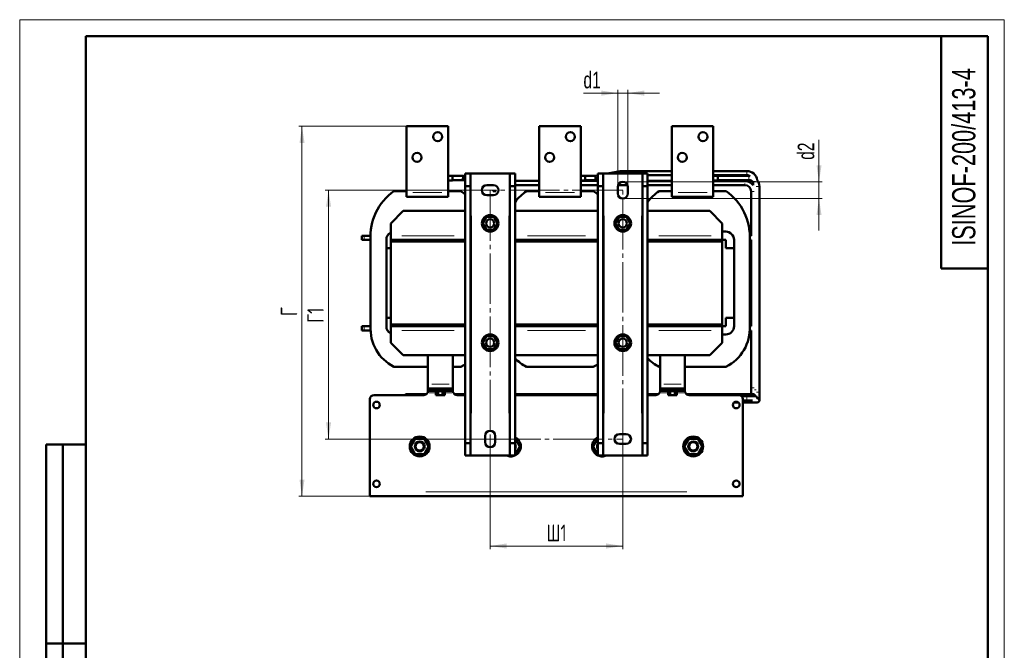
# Model space of a CAD drawing. Header units: millimetres. Extents: x 0 to 1188, y 0 to 1680.
# Tile 2 of 2: x 0 to 1188, y 920 to 1680. Entities that reach past the tile are written whole.
import ezdxf

# ---------------------------------------------------------------- set-up
doc = ezdxf.new("R2010")
doc.units = ezdxf.units.MM
doc.header["$LTSCALE"] = 4
doc.linetypes.add('SLD-Осевая', pattern=[19.05, 15.24, -1.27, 1.27, -1.27])
doc.linetypes.add('SLD-Сплошная', pattern=[0])
doc.styles.add('SLDTEXTSTYLE0', font='TXT', dxfattribs={"width": 0.7})
doc.styles.add('SLDTEXTSTYLE1', font='TXT', dxfattribs={"width": 0.7, "bigfont": 'bigfont'})
doc.dimstyles.new('SLDDIMSTYLE0', dxfattribs={"dimtxt": 20, "dimasz": 20, "dimexe": 0, "dimexo": 0.0625, "dimgap": 5, "dimtad": 2, "dimdec": 1, "dimrnd": 1e-09, "dimzin": 12, "dimdsep": 46, "dimtxsty": 'SLDTEXTSTYLE0', "dimsah": 1, "dimcen": 0.09, "dimadec": 0, "dimazin": 3, "dimtfac": 1, "dimtdec": 3, "dimtofl": 0, "dimtmove": 0, "dimatfit": 3, "dimfxl": 0, "dimfrac": 2, "dimtolj": 1, "dimtzin": 12, "dimarcsym": 0})
doc.dimstyles.new('SLDDIMSTYLE1', dxfattribs={"dimtxt": 20, "dimasz": 20, "dimexe": 0, "dimexo": 0.0625, "dimgap": 5, "dimtad": 2, "dimdec": 1, "dimrnd": 1e-09, "dimzin": 12, "dimdsep": 46, "dimtxsty": 'SLDTEXTSTYLE0', "dimsah": 1, "dimcen": 0.09, "dimadec": 0, "dimazin": 3, "dimtfac": 1, "dimtdec": 3, "dimtmove": 0, "dimatfit": 0, "dimfxl": 0, "dimfrac": 2, "dimtolj": 1, "dimtzin": 12, "dimarcsym": 0})

# ---------------------------------------------------------------- blocks, each defined once
blk = doc.blocks.new('_D_2')
at = {"color": 7, "linetype": 'SLD-Сплошная', "lineweight": 0}
for p, q in [((567.6, 1174.5), (567.6, 1041.5)), ((727.6, 1174.5), (727.6, 1041.5)), ((567.6, 1045.5), (727.6, 1045.5))]:
    blk.add_line(p, q, dxfattribs=at)
at = {"color": 7, "linetype": 'SLD-Сплошная', "lineweight": 18}
for points in [[(567.6, 1045.5), (587.6, 1042.4), (587.6, 1048.6)], [(727.6, 1045.5), (707.6, 1048.6), (707.6, 1042.4)]]:
    blk.add_solid(points, dxfattribs=at)
at = {"color": 7, "linetype": 'SLD-Сплошная', "lineweight": 18, "insert": (635.6, 1071.3), "char_height": 20, "attachment_point": 1, "style": 'SLDTEXTSTYLE1'}
blk.add_mtext('Ш1', dxfattribs=at)
blk = doc.blocks.new('_D_3')
at = {"color": 7, "linetype": 'SLD-Сплошная', "lineweight": 0}
for p, q in [((567.6, 1474.5), (368.6, 1474.5)), ((372.6, 1474.5), (372.6, 1174.5)), ((567.6, 1174.5), (368.6, 1174.5))]:
    blk.add_line(p, q, dxfattribs=at)
at = {"color": 7, "linetype": 'SLD-Сплошная', "lineweight": 18}
for points in [[(372.6, 1474.5), (369.6, 1454.5), (375.7, 1454.5)], [(372.6, 1174.5), (375.7, 1194.5), (369.6, 1194.5)]]:
    blk.add_solid(points, dxfattribs=at)
at = {"color": 7, "linetype": 'SLD-Сплошная', "lineweight": 18, "insert": (346.9, 1314.6), "char_height": 20, "attachment_point": 1, "rotation": 90, "style": 'SLDTEXTSTYLE1'}
blk.add_mtext('Г1', dxfattribs=at)
blk = doc.blocks.new('_D_4')
at = {"color": 7, "linetype": 'SLD-Сплошная', "lineweight": 0}
for p, q in [((964.4, 1484.5), (964.4, 1535.3)), ((727.7, 1484.5), (968.4, 1484.5)), ((964.4, 1484.5), (964.4, 1464.5)), ((727.7, 1464.5), (968.4, 1464.5)), ((964.4, 1464.5), (964.4, 1426))]:
    blk.add_line(p, q, dxfattribs=at)
at = {"color": 7, "linetype": 'SLD-Сплошная', "lineweight": 18}
for points in [[(964.4, 1484.5), (967.5, 1504.5), (961.4, 1504.5)], [(964.4, 1464.5), (961.4, 1444.5), (967.5, 1444.5)]]:
    blk.add_solid(points, dxfattribs=at)
at = {"color": 7, "linetype": 'SLD-Сплошная', "lineweight": 18, "insert": (938.7, 1511.1), "char_height": 20, "attachment_point": 1, "rotation": 90, "style": 'SLDTEXTSTYLE0'}
blk.add_mtext('d2', dxfattribs=at)
blk = doc.blocks.new('_D_5')
at = {"color": 7, "linetype": 'SLD-Сплошная', "lineweight": 0}
for p, q in [((466.9, 1551.5), (336.6, 1551.5)), ((340.6, 1105.5), (340.6, 1551.5)), ((422.6, 1105.5), (336.6, 1105.5))]:
    blk.add_line(p, q, dxfattribs=at)
at = {"color": 7, "linetype": 'SLD-Сплошная', "lineweight": 18}
for points in [[(340.6, 1551.5), (337.6, 1531.5), (343.7, 1531.5)], [(340.6, 1105.5), (343.7, 1125.5), (337.6, 1125.5)]]:
    blk.add_solid(points, dxfattribs=at)
at = {"color": 7, "linetype": 'SLD-Сплошная', "lineweight": 18, "insert": (314.9, 1322.8), "char_height": 20, "attachment_point": 1, "rotation": 90, "style": 'SLDTEXTSTYLE1'}
blk.add_mtext('Г', dxfattribs=at)
blk = doc.blocks.new('_D_6')
at = {"color": 7, "linetype": 'SLD-Сплошная', "lineweight": 0}
for p, q in [((721.6, 1478.5), (721.6, 1595.5)), ((733.6, 1478.5), (733.6, 1595.5)), ((721.6, 1591.5), (680.2, 1591.5)), ((721.6, 1591.5), (733.6, 1591.5)), ((733.6, 1591.5), (772.1, 1591.5))]:
    blk.add_line(p, q, dxfattribs=at)
at = {"color": 7, "linetype": 'SLD-Сплошная', "lineweight": 18}
for points in [[(721.6, 1591.5), (701.6, 1594.6), (701.6, 1588.4)], [(733.6, 1591.5), (753.6, 1588.4), (753.6, 1594.6)]]:
    blk.add_solid(points, dxfattribs=at)
at = {"color": 7, "linetype": 'SLD-Сплошная', "lineweight": 18, "insert": (680.2, 1617.3), "char_height": 20, "attachment_point": 1, "style": 'SLDTEXTSTYLE0'}
blk.add_mtext('d1', dxfattribs=at)

msp = doc.modelspace()

# ---------------------------------------------------------------- linework, layer by layer
at = {"color": 7, "linetype": 'SLD-Сплошная', "lineweight": 18}
for p, q in [((0, 1680), (1188, 1680)), ((0, 1680), (0, 0)), ((1188, 1680), (1188, 0))]:
    msp.add_line(p, q, dxfattribs=at)
at = {"color": 7, "linetype": 'SLD-Сплошная', "lineweight": 50}
for p, q in [((80, 1660), (80, 20)), ((1168, 1660), (80, 1660)), ((80, 1660), (80, 20)), ((1112, 1660), (1112, 1380)), ((1168, 20), (1168, 1660)), ((516.89, 1551.49), (466.89, 1551.49)), ((466.89, 1551.49), (466.89, 1471.49)), ((516.89, 1471.49), (516.89, 1551.49)), ((676.89, 1551.49), (626.89, 1551.49)), ((626.89, 1551.49), (626.89, 1471.49)), ((676.89, 1471.49), (676.89, 1551.49)), ((836.89, 1551.49), (786.89, 1551.49)), ((786.89, 1551.49), (786.89, 1471.49)), ((836.89, 1471.49), (836.89, 1551.49)), ((724.49, 1497.58), (709.07, 1494.5)), ((786.89, 1497.58), (724.49, 1497.58)), ((724.49, 1497.58), (724.79, 1494.5)), ((877.43, 1497.58), (836.89, 1497.58)), ((522.18, 1491.88), (516.89, 1491.85)), ((516.89, 1486.25), (522.21, 1486.28)), ((522.21, 1486.28), (522.18, 1491.88)), ((534.98, 1491.58), (522.18, 1491.58)), ((522.2, 1486.58), (534.49, 1486.58)), ((534.98, 1491.58), (534.49, 1486.58)), ((534.49, 1486.58), (537.64, 1485.95)), ((537.64, 1491.05), (534.98, 1491.58)), ((537.64, 1494.5), (543.89, 1494.5)), ((537.64, 1479.5), (537.64, 1494.5)), ((543.89, 1494.5), (543.89, 1479.5)), ((543.89, 1494.5), (545.14, 1494.5)), ((545.14, 1494.5), (590.14, 1494.5)), ((590.14, 1494.5), (591.39, 1494.5)), ((591.39, 1494.5), (597.64, 1494.5)), ((591.39, 1479.5), (591.39, 1494.5)), ((597.64, 1494.5), (597.64, 1479.5)), ((626.89, 1485.58), (597.64, 1485.58)), ((682.18, 1491.88), (676.89, 1491.85)), ((676.89, 1486.25), (682.21, 1486.28)), ((697.64, 1485.58), (676.89, 1485.58)), ((682.21, 1486.28), (682.18, 1491.88)), ((694.49, 1491.58), (682.18, 1491.58)), ((682.2, 1486.58), (694.98, 1486.58)), ((697.64, 1492.21), (694.49, 1491.58)), ((694.49, 1491.58), (694.98, 1486.58)), ((694.98, 1486.58), (697.64, 1487.11)), ((697.64, 1494.5), (703.89, 1494.5)), ((697.64, 1479.5), (697.64, 1494.5)), ((703.89, 1494.5), (703.89, 1479.5)), ((703.89, 1494.5), (705.14, 1494.5)), ((705.14, 1494.5), (750.14, 1494.5)), ((750.14, 1494.5), (751.39, 1494.5)), ((751.39, 1494.5), (757.64, 1494.5)), ((751.39, 1479.5), (751.39, 1494.5)), ((757.64, 1494.5), (757.64, 1479.5)), ((757.64, 1492.58), (786.89, 1492.58)), ((786.89, 1485.58), (757.64, 1485.58)), ((836.89, 1492.58), (877.43, 1492.58)), ((842.18, 1491.88), (836.89, 1491.85)), ((836.89, 1486.25), (842.21, 1486.28)), ((874.93, 1485.58), (836.89, 1485.58)), ((842.21, 1486.28), (842.18, 1491.88)), ((879.93, 1491.58), (842.18, 1491.58)), ((842.2, 1486.58), (879.93, 1486.58)), ((881.3, 1491.5), (879.93, 1491.58)), ((451.52, 1473.49), (466.89, 1473.49)), ((516.89, 1473.49), (532.21, 1473.49)), ((537.64, 1479.5), (543.89, 1479.5)), ((537.64, 1169.5), (537.64, 1479.5)), ((543.89, 1479.5), (543.89, 1169.5)), ((563.64, 1480.5), (571.64, 1480.5)), ((571.08, 1473.49), (571.08, 1473.59)), ((571.37, 1473.59), (571.08, 1473.59)), ((571.08, 1473.49), (571.37, 1473.49)), ((571.37, 1473.49), (571.37, 1473.59)), ((571.52, 1473.59), (571.37, 1473.59)), ((571.37, 1473.49), (571.52, 1473.49)), ((571.52, 1473.49), (571.52, 1473.59)), ((573.71, 1473.59), (571.52, 1473.59)), ((571.52, 1473.49), (573.71, 1473.49)), ((573.71, 1473.49), (573.71, 1473.59)), ((574, 1473.59), (573.71, 1473.59)), ((573.71, 1473.49), (574, 1473.49)), ((574, 1473.49), (574, 1473.59)), ((574.59, 1473.59), (574.59, 1473.49)), ((591.39, 1479.5), (597.64, 1479.5)), ((591.39, 1169.5), (591.39, 1479.5)), ((597.64, 1480.58), (626.89, 1480.58)), ((597.64, 1479.5), (597.64, 1169.5)), ((611.52, 1473.49), (626.89, 1473.49)), ((676.89, 1480.58), (697.64, 1480.58)), ((676.89, 1473.49), (692.21, 1473.49)), ((697.64, 1479.5), (703.89, 1479.5)), ((697.64, 1169.5), (697.64, 1479.5)), ((703.89, 1479.5), (703.89, 1169.5)), ((721.64, 1470.5), (721.64, 1478.5)), ((722.02, 1480.58), (733.27, 1480.58)), ((733.64, 1478.5), (733.64, 1470.5)), ((751.39, 1479.5), (757.64, 1479.5)), ((751.39, 1169.5), (751.39, 1479.5)), ((757.64, 1480.58), (786.89, 1480.58)), ((757.64, 1479.5), (757.64, 1169.5)), ((771.52, 1473.49), (786.89, 1473.49)), ((836.89, 1480.58), (874.93, 1480.58)), ((836.89, 1473.49), (852.21, 1473.49)), ((884.93, 1484.67), (884.93, 1480.58)), ((892.43, 1231.1), (892.43, 1479.08)), ((466.89, 1471.49), (466.89, 1466.49)), ((466.89, 1466.49), (516.89, 1466.49)), ((516.89, 1466.49), (516.89, 1471.49)), ((571.64, 1468.5), (563.64, 1468.5)), ((626.89, 1471.49), (626.89, 1466.49)), ((626.89, 1466.49), (676.89, 1466.49)), ((676.89, 1466.49), (676.89, 1471.49)), ((786.89, 1471.49), (786.89, 1466.49)), ((786.89, 1466.49), (836.89, 1466.49)), ((836.89, 1466.49), (836.89, 1471.49)), ((882.43, 1473.08), (882.43, 1419.5)), ((462.64, 1449.5), (447.64, 1434.5)), ((537.64, 1449.5), (462.64, 1449.5)), ((697.64, 1449.5), (597.64, 1449.5)), ((832.64, 1449.5), (757.64, 1449.5)), ((847.64, 1434.5), (832.64, 1449.5)), ((558.64, 1434.5), (563.14, 1442.29)), ((563.14, 1442.29), (572.14, 1442.29)), ((572.14, 1442.29), (576.64, 1434.5)), ((718.64, 1434.5), (723.14, 1442.29)), ((723.14, 1442.29), (732.14, 1442.29)), ((732.14, 1442.29), (736.64, 1434.5)), ((447.64, 1434.5), (447.64, 1419.5)), ((563.14, 1426.7), (558.64, 1434.5)), ((572.14, 1426.7), (563.14, 1426.7)), ((576.64, 1434.5), (572.14, 1426.7)), ((723.14, 1426.7), (718.64, 1434.5)), ((732.14, 1426.7), (723.14, 1426.7)), ((736.64, 1434.5), (732.14, 1426.7)), ((847.64, 1434.5), (847.64, 1419.5)), ((412.64, 1414.5), (412.64, 1419.5)), ((412.64, 1419.5), (415.64, 1419.5)), ((412.64, 1414.5), (415.64, 1414.5)), ((415.64, 1419.5), (423.27, 1419.5)), ((415.64, 1414.5), (423.37, 1414.5)), ((423.39, 1310.82), (423.39, 1414.17)), ((442.39, 1310.49), (442.39, 1414.49)), ((442.39, 1404.49), (442.39, 1414.49)), ((447.64, 1419.5), (447.64, 1414.5)), ((537.64, 1414.5), (447.64, 1414.5)), ((527.64, 1414.49), (447.64, 1414.49)), ((447.64, 1412.49), (447.64, 1414.49)), ((461.89, 1414.5), (482.64, 1414.5)), ((461.89, 1414.5), (461.89, 1414.49)), ((482.64, 1414.5), (482.64, 1414.49)), ((492.64, 1414.49), (492.64, 1414.5)), ((492.64, 1414.5), (521.89, 1414.5)), ((521.89, 1414.49), (521.89, 1414.5)), ((527.64, 1412.49), (527.64, 1414.49)), ((531.89, 1414.49), (527.64, 1414.49)), ((531.89, 1412.5), (531.89, 1414.49)), ((697.64, 1414.5), (597.64, 1414.5)), ((602.39, 1412.5), (602.39, 1414.49)), ((607.64, 1414.49), (607.64, 1412.49)), ((687.64, 1414.49), (607.64, 1414.49)), ((621.89, 1414.5), (642.64, 1414.5)), ((621.89, 1414.5), (621.89, 1414.49)), ((642.64, 1414.5), (642.64, 1414.49)), ((652.64, 1414.49), (652.64, 1414.5)), ((652.64, 1414.5), (681.89, 1414.5)), ((681.89, 1414.49), (681.89, 1414.5)), ((687.64, 1412.49), (687.64, 1414.49)), ((691.89, 1414.49), (687.64, 1414.49)), ((691.89, 1412.5), (691.89, 1414.49)), ((847.64, 1414.5), (757.64, 1414.5)), ((762.39, 1412.5), (762.39, 1414.49)), ((847.64, 1414.49), (767.64, 1414.49)), ((767.64, 1412.49), (767.64, 1414.49)), ((781.89, 1414.5), (802.64, 1414.5)), ((781.89, 1414.5), (781.89, 1414.49)), ((802.64, 1414.5), (802.64, 1414.49)), ((812.64, 1414.49), (812.64, 1414.5)), ((812.64, 1414.5), (841.89, 1414.5)), ((841.89, 1414.49), (841.89, 1414.5)), ((851.89, 1424.49), (847.64, 1424.49)), ((847.64, 1419.5), (847.64, 1414.5)), ((847.64, 1412.49), (847.64, 1414.49)), ((851.89, 1414.49), (847.64, 1414.49)), ((851.89, 1404.49), (851.89, 1414.49)), ((861.89, 1310.49), (861.89, 1414.49)), ((861.89, 1414.49), (861.89, 1404.49)), ((880.89, 1414.5), (882.56, 1414.5)), ((880.89, 1414.47), (880.89, 1310.52)), ((880.95, 1419.5), (882.56, 1419.5)), ((882.43, 1414.5), (882.43, 1310.5)), ((447.64, 1404.49), (442.39, 1404.49)), ((447.64, 1412.5), (537.64, 1412.5)), ((447.64, 1312.5), (447.64, 1412.5)), ((447.64, 1412.49), (527.64, 1412.49)), ((597.64, 1412.5), (697.64, 1412.5)), ((607.64, 1412.49), (687.64, 1412.49)), ((757.64, 1412.5), (847.64, 1412.5)), ((767.64, 1412.49), (847.64, 1412.49)), ((847.64, 1412.5), (847.64, 1312.5)), ((861.89, 1404.49), (851.89, 1404.49)), ((1112, 1380), (1168, 1380)), ((442.39, 1320.49), (447.64, 1320.49)), ((442.39, 1310.49), (442.39, 1320.49)), ((851.89, 1310.49), (851.89, 1320.49)), ((851.89, 1320.49), (861.89, 1320.49)), ((861.89, 1320.49), (861.89, 1310.49)), ((412.64, 1305.5), (412.64, 1310.5)), ((415.64, 1310.5), (412.64, 1310.5)), ((423.37, 1310.5), (415.64, 1310.5)), ((447.64, 1312.5), (537.64, 1312.5)), ((527.64, 1312.5), (447.64, 1312.5)), ((447.64, 1312.5), (447.64, 1310.5)), ((447.64, 1310.5), (537.64, 1310.5)), ((447.64, 1310.5), (447.64, 1305.5)), ((447.64, 1310.5), (527.64, 1310.5)), ((482.64, 1310.5), (451.89, 1310.5)), ((451.89, 1310.5), (451.89, 1310.5)), ((482.64, 1310.5), (482.64, 1310.5)), ((492.64, 1310.5), (492.64, 1310.5)), ((531.89, 1310.5), (492.64, 1310.5)), ((527.64, 1310.5), (527.64, 1312.5)), ((531.89, 1310.5), (531.89, 1312.5)), ((597.64, 1312.5), (697.64, 1312.5)), ((597.64, 1310.5), (697.64, 1310.5)), ((602.39, 1310.5), (602.39, 1312.5)), ((607.64, 1312.5), (607.64, 1310.5)), ((687.64, 1312.5), (607.64, 1312.5)), ((607.64, 1310.5), (687.64, 1310.5)), ((642.64, 1310.5), (611.89, 1310.5)), ((611.89, 1310.5), (611.89, 1310.5)), ((642.64, 1310.5), (642.64, 1310.5)), ((652.64, 1310.5), (652.64, 1310.5)), ((691.89, 1310.5), (652.64, 1310.5)), ((687.64, 1312.5), (687.64, 1310.5)), ((691.89, 1310.5), (691.89, 1312.5)), ((757.64, 1312.5), (847.64, 1312.5)), ((757.64, 1310.5), (847.64, 1310.5)), ((762.39, 1310.5), (762.39, 1312.5)), ((847.64, 1312.5), (767.64, 1312.5)), ((767.64, 1312.5), (767.64, 1310.5)), ((767.64, 1310.5), (847.64, 1310.5)), ((802.64, 1310.5), (771.89, 1310.5)), ((771.89, 1310.5), (771.89, 1310.5)), ((802.64, 1310.5), (802.64, 1310.5)), ((812.64, 1310.5), (812.64, 1310.5)), ((851.89, 1310.5), (812.64, 1310.5)), ((847.64, 1310.5), (847.64, 1312.5)), ((847.64, 1310.5), (847.64, 1305.5)), ((847.64, 1310.49), (851.89, 1310.49)), ((882.56, 1310.5), (880.89, 1310.5)), ((415.64, 1305.5), (412.64, 1305.5)), ((423.33, 1305.5), (415.64, 1305.5)), ((447.64, 1305.5), (447.64, 1290.5)), ((558.64, 1290.5), (563.14, 1298.29)), ((563.14, 1298.29), (572.14, 1298.29)), ((572.14, 1298.29), (576.64, 1290.5)), ((718.64, 1290.5), (723.14, 1298.29)), ((723.14, 1298.29), (732.14, 1298.29)), ((732.14, 1298.29), (736.64, 1290.5)), ((847.64, 1305.5), (847.64, 1290.5)), ((847.64, 1300.49), (851.89, 1300.49)), ((882.56, 1305.5), (880.88, 1305.5)), ((882.43, 1305.5), (882.43, 1236.1)), ((462.64, 1275.5), (447.64, 1290.5)), ((563.14, 1282.7), (558.64, 1290.5)), ((576.64, 1290.5), (572.14, 1282.7)), ((723.14, 1282.7), (718.64, 1290.5)), ((736.64, 1290.5), (732.14, 1282.7)), ((832.64, 1275.5), (847.64, 1290.5)), ((462.64, 1275.5), (537.64, 1275.5)), ((492.64, 1275.5), (492.64, 1240.5)), ((522.64, 1240.5), (522.64, 1275.5)), ((572.14, 1282.7), (563.14, 1282.7)), ((597.64, 1275.5), (697.64, 1275.5)), ((732.14, 1282.7), (723.14, 1282.7)), ((757.64, 1275.5), (832.64, 1275.5)), ((772.64, 1240.5), (772.64, 1275.5)), ((802.64, 1240.5), (802.64, 1275.5)), ((492.64, 1261.49), (451.6, 1261.49)), ((532.13, 1261.49), (522.64, 1261.49)), ((692.13, 1261.49), (611.6, 1261.49)), ((772.64, 1261.49), (771.6, 1261.49)), ((852.13, 1261.49), (802.64, 1261.49)), ((492.64, 1235.5), (492.64, 1240.5)), ((522.64, 1235.5), (522.64, 1240.5)), ((772.64, 1235.5), (772.64, 1240.5)), ((802.64, 1235.5), (802.64, 1240.5)), ((882.43, 1236.1), (882.43, 1228.6)), ((487.64, 1227.5), (427.64, 1227.5)), ((471.99, 1228.6), (466.99, 1228.6)), ((490.77, 1228.6), (471.99, 1228.6)), ((492.64, 1235.5), (492.64, 1232.5)), ((492.64, 1235.5), (522.64, 1235.5)), ((495.64, 1232.5), (492.64, 1232.5)), ((519.64, 1232.5), (495.64, 1232.5)), ((501.64, 1232.5), (501.64, 1232.04)), ((501.64, 1232.04), (513.64, 1232.04)), ((502.24, 1232.04), (502.24, 1227.24)), ((502.24, 1227.24), (504.94, 1227.24)), ((504.94, 1232.04), (504.94, 1227.24)), ((504.94, 1227.24), (510.34, 1227.24)), ((510.34, 1232.04), (510.34, 1227.24)), ((510.34, 1227.24), (513.04, 1227.24)), ((513.04, 1227.24), (513.04, 1232.04)), ((513.64, 1232.04), (513.64, 1232.5)), ((522.64, 1232.5), (519.64, 1232.5)), ((522.64, 1232.5), (522.64, 1235.5)), ((537.64, 1228.6), (524.51, 1228.6)), ((537.64, 1227.5), (527.64, 1227.5)), ((686.99, 1228.6), (597.64, 1228.6)), ((697.64, 1227.5), (597.64, 1227.5)), ((691.99, 1228.6), (686.99, 1228.6)), ((697.64, 1228.6), (691.99, 1228.6)), ((770.77, 1228.6), (757.64, 1228.6)), ((767.64, 1227.5), (757.64, 1227.5)), ((772.64, 1235.5), (772.64, 1232.5)), ((772.64, 1235.5), (802.64, 1235.5)), ((775.64, 1232.5), (772.64, 1232.5)), ((799.64, 1232.5), (775.64, 1232.5)), ((781.64, 1232.5), (781.64, 1232.04)), ((781.64, 1232.04), (793.64, 1232.04)), ((782.24, 1232.04), (782.24, 1227.24)), ((782.24, 1227.24), (784.94, 1227.24)), ((784.94, 1232.04), (784.94, 1227.24)), ((784.94, 1227.24), (790.34, 1227.24)), ((790.34, 1232.04), (790.34, 1227.24)), ((790.34, 1227.24), (793.04, 1227.24)), ((793.04, 1227.24), (793.04, 1232.04)), ((793.64, 1232.04), (793.64, 1232.5)), ((802.64, 1232.5), (799.64, 1232.5)), ((802.64, 1232.5), (802.64, 1235.5)), ((846.99, 1228.6), (804.51, 1228.6)), ((867.64, 1227.5), (807.64, 1227.5)), ((874.93, 1228.6), (846.99, 1228.6)), ((877.43, 1226.1), (871.11, 1226.1)), ((884.93, 1228.6), (874.93, 1228.6)), ((887.43, 1226.1), (877.43, 1226.1)), ((892.43, 1221.1), (892.43, 1231.1)), ((422.64, 1222.5), (422.64, 1111)), ((862.12, 1218.6), (867.17, 1218.6)), ((872.64, 1111), (872.64, 1222.5)), ((872.64, 1221.1), (877.43, 1221.1)), ((872.64, 1218.6), (879.93, 1218.6)), ((877.43, 1221.1), (884.1, 1221.1)), ((879.93, 1218.6), (889.93, 1218.6)), ((561.64, 1170.5), (561.64, 1178.5)), ((573.64, 1178.5), (573.64, 1170.5)), ((723.64, 1180.5), (731.64, 1180.5)), ((32, 688), (32, 1168)), ((80, 1168), (32, 1168)), ((32, 688), (32, 1168)), ((52, 688), (52, 1168)), ((52, 688), (52, 1168)), ((471.84, 1165.5), (477.24, 1174.85)), ((477.24, 1156.15), (471.84, 1165.5)), ((477.24, 1174.85), (488.04, 1174.85)), ((488.04, 1174.85), (493.44, 1165.5)), ((493.44, 1165.5), (488.04, 1156.15)), ((543.89, 1169.5), (537.64, 1169.5)), ((537.64, 1154.5), (537.64, 1169.5)), ((543.89, 1154.5), (543.89, 1169.5)), ((597.64, 1169.5), (591.39, 1169.5)), ((591.39, 1154.5), (591.39, 1169.5)), ((597.64, 1174.85), (598.04, 1174.85)), ((597.64, 1154.5), (597.64, 1169.5)), ((598.04, 1174.85), (603.44, 1165.5)), ((603.44, 1165.5), (598.04, 1156.15)), ((691.84, 1165.5), (697.24, 1174.85)), ((697.24, 1156.15), (691.84, 1165.5)), ((697.24, 1174.85), (697.64, 1174.85)), ((703.89, 1169.5), (697.64, 1169.5)), ((697.64, 1154.5), (697.64, 1169.5)), ((703.89, 1154.5), (703.89, 1169.5)), ((731.64, 1168.5), (723.64, 1168.5)), ((757.64, 1169.5), (751.39, 1169.5)), ((751.39, 1154.5), (751.39, 1169.5)), ((757.64, 1154.5), (757.64, 1169.5)), ((801.84, 1165.5), (807.24, 1174.85)), ((807.24, 1156.15), (801.84, 1165.5)), ((807.24, 1174.85), (818.04, 1174.85)), ((818.04, 1174.85), (823.44, 1165.5)), ((823.44, 1165.5), (818.04, 1156.15)), ((488.04, 1156.15), (477.24, 1156.15)), ((543.89, 1154.5), (537.64, 1154.5)), ((545.14, 1154.5), (543.89, 1154.5)), ((590.14, 1154.5), (545.14, 1154.5)), ((591.39, 1154.5), (590.14, 1154.5)), ((597.64, 1154.5), (591.39, 1154.5)), ((598.04, 1156.15), (597.64, 1156.15)), ((697.64, 1156.15), (697.24, 1156.15)), ((703.89, 1154.5), (697.64, 1154.5)), ((705.14, 1154.5), (703.89, 1154.5)), ((750.14, 1154.5), (705.14, 1154.5)), ((751.39, 1154.5), (750.14, 1154.5)), ((757.64, 1154.5), (751.39, 1154.5)), ((818.04, 1156.15), (807.24, 1156.15)), ((422.64, 1111), (422.64, 1105.5)), ((422.64, 1105.5), (872.64, 1105.5)), ((872.64, 1111), (872.64, 1105.5)), ((32, 928), (80, 928)), ((80, 928), (32, 928))]:
    msp.add_line(p, q, dxfattribs=at)
at = {"color": 8, "linetype": 'SLD-Сплошная', "lineweight": 18}
for p, q in [((877.43, 1497.58), (877.43, 1492.58)), ((879.93, 1491.58), (879.93, 1486.58)), ((887.67, 1485.08), (885.87, 1485.08)), ((889.93, 1479.08), (888.68, 1479.08)), ((892.43, 1479.08), (889.93, 1479.08)), ((474.39, 1471.49), (509.39, 1471.49)), ((634.39, 1471.49), (669.39, 1471.49)), ((794.39, 1471.49), (829.39, 1471.49)), ((884.93, 1473.08), (882.43, 1473.08)), ((886.18, 1473.08), (884.93, 1473.08)), ((545.14, 1443.5), (545.14, 1205.5)), ((590.14, 1205.5), (590.14, 1443.5)), ((705.14, 1443.5), (705.14, 1205.5)), ((750.14, 1205.5), (750.14, 1443.5)), ((415.64, 1418.75), (415.64, 1415.25)), ((524.14, 1419.5), (461.14, 1419.5)), ((682.64, 1419.5), (612.64, 1419.5)), ((834.14, 1419.5), (771.14, 1419.5)), ((415.64, 1306.25), (415.64, 1309.75)), ((461.14, 1305.5), (524.14, 1305.5)), ((612.64, 1305.5), (682.64, 1305.5)), ((771.14, 1305.5), (834.14, 1305.5)), ((497.14, 1240.5), (518.14, 1240.5)), ((777.14, 1240.5), (798.14, 1240.5)), ((882.43, 1236.1), (884.93, 1236.1)), ((884.93, 1236.1), (886.18, 1236.1)), ((500.7, 1230), (493.51, 1230)), ((495.64, 1232.95), (495.64, 1235.05)), ((521.77, 1230), (514.58, 1230)), ((519.64, 1232.95), (519.64, 1235.05)), ((780.7, 1230), (773.51, 1230)), ((775.64, 1232.95), (775.64, 1235.05)), ((801.77, 1230), (794.58, 1230)), ((799.64, 1232.95), (799.64, 1235.05)), ((834.93, 1228.6), (834.93, 1227.5)), ((874.93, 1228.6), (874.93, 1226.1)), ((877.43, 1226.1), (877.43, 1221.1)), ((886.52, 1233.6), (888.68, 1233.6)), ((889.02, 1231.1), (892.43, 1231.1)), ((879.93, 1221.1), (879.93, 1218.6)), ((490.14, 1111), (805.14, 1111))]:
    msp.add_line(p, q, dxfattribs=at)
at = {"color": 7, "linetype": 'SLD-Осевая', "lineweight": 18}
for p, q in [((727.64, 1474.5), (567.64, 1474.5)), ((567.64, 1474.5), (567.64, 1174.5)), ((727.64, 1174.5), (727.64, 1474.5)), ((567.64, 1174.5), (727.64, 1174.5))]:
    msp.add_line(p, q, dxfattribs=at)
at = {"color": 7, "linetype": 'SLD-Сплошная', "lineweight": 50, "flags": 128}
for points in [[(532.21, 1473.49), (536.38, 1470.28), (537.64, 1469.21)], [(692.21, 1473.49), (696.38, 1470.28), (697.64, 1469.21)], [(537.64, 1264.69), (535.89, 1263.57), (532.13, 1261.49)], [(697.64, 1264.69), (695.89, 1263.57), (692.13, 1261.49)], [(626.99, 1227.5), (626.99, 1227.87), (626.99, 1228.41), (626.99, 1228.6)], [(846.99, 1227.5), (846.99, 1227.87), (846.99, 1228.41), (846.99, 1228.6)]]:
    msp.add_lwpolyline(points, dxfattribs=at)
at = {"color": 8, "linetype": 'SLD-Сплошная', "lineweight": 18, "flags": 128}
for points in [[(471.99, 1228.6), (471.99, 1228.41), (471.99, 1227.87), (471.99, 1227.5)], [(691.99, 1228.6), (691.99, 1228.41), (691.99, 1227.87), (691.99, 1227.5)]]:
    msp.add_lwpolyline(points, dxfattribs=at)
at = {"color": 7, "linetype": 'SLD-Сплошная', "lineweight": 50}
for centre, radius in [((504.39, 1538.99), 5.5), ((664.39, 1538.99), 5.5), ((824.39, 1538.99), 5.5), ((479.39, 1513.99), 5.5), ((639.39, 1513.99), 5.5), ((799.39, 1513.99), 5.5), ((567.64, 1434.5), 10), ((567.64, 1434.5), 5), ((727.64, 1434.5), 10), ((727.64, 1434.5), 5), ((567.64, 1290.5), 10), ((567.64, 1290.5), 5), ((727.64, 1290.5), 10), ((727.64, 1290.5), 5), ((430.64, 1215.5), 4), ((864.64, 1215.5), 4), ((482.64, 1165.5), 12), ((812.64, 1165.5), 12), ((482.64, 1165.5), 6), ((482.64, 1165.5), 5), ((812.64, 1165.5), 6), ((812.64, 1165.5), 5), ((430.64, 1120.5), 4), ((864.64, 1120.5), 4)]:
    msp.add_circle(centre, radius, dxfattribs=at)
for centre, radius, start, end in [((877.43, 1485.08), 12.5, 7.5498, 90), ((874.93, 1473.08), 12.5, 36.8699, 89.99064), ((877.43, 1485.08), 7.5, 58.94081, 90), ((879.93, 1479.08), 7.5, 48.18969, 90), ((879.93, 1479.08), 12.5, 0, 37.68993), ((491.03, 1418.43), 67.77, 125.66375, 183.60429), ((563.64, 1474.5), 6, 90, 270), ((571.64, 1474.5), 6, 270, 90), ((651.03, 1418.43), 67.77, 125.66375, 141.97465), ((727.64, 1478.5), 6, 0, 180), ((811.03, 1418.43), 67.77, 125.66375, 141.97465), ((812.65, 1417.79), 68.32, 357.21434, 54.61551), ((874.93, 1473.08), 7.5, 0, 90), ((727.64, 1470.5), 6, 180, 0), ((451.97, 1414.91), 9.58, 116.81574, 182.49016), ((851.89, 1414.49), 10, 0, 90), ((474.98, 1307.59), 51.69, 176.42717, 243.1043), ((451.97, 1310.08), 9.58, 177.50984, 243.18426), ((851.89, 1310.49), 10, 270, 0), ((828.78, 1308.14), 52.17, 296.59109, 2.60727), ((634.98, 1307.59), 51.69, 223.75047, 243.1043), ((794.98, 1307.59), 51.69, 223.75047, 243.1043), ((427.64, 1222.5), 5, 90, 180), ((487.64, 1232.5), 5, 270, 330), ((527.64, 1232.5), 5, 210, 270), ((767.64, 1232.5), 5, 270, 330), ((807.64, 1232.5), 5, 210, 270), ((703.64, 1227.59), 143.35, 359.96483, 0.40453), ((867.64, 1222.5), 5, 0, 90), ((884.93, 1226.1), 2.5, 0, 90), ((887.43, 1223.6), 2.5, 356.21764, 90), ((889.93, 1221.1), 2.5, 270, 90), ((567.64, 1178.5), 6, 0, 180), ((592.64, 1165.5), 12, 294.62405, 65.37595), ((702.64, 1165.5), 12, 114.62459, 245.37541), ((723.64, 1174.5), 6, 90, 270), ((731.64, 1174.5), 6, 270, 90), ((567.64, 1170.5), 6, 180, 0), ((592.64, 1165.5), 6, 326.44179, 33.55821), ((702.64, 1165.5), 6, 146.44359, 180), ((702.64, 1165.5), 6, 180, 213.55641), ((592.64, 1165.5), 12, 246.48207, 270), ((592.64, 1165.5), 12, 270, 293.51793), ((702.64, 1165.5), 12, 246.48207, 270), ((702.64, 1165.5), 12, 270, 293.51793)]:
    msp.add_arc(centre, radius, start, end, dxfattribs=at)
at = {"color": 8, "linetype": 'SLD-Сплошная', "lineweight": 18}
for points in [[(874.93, 1485.5), (874.93, 1485.48), (874.93, 1485.41), (874.93, 1485.06), (874.93, 1484.85)], [(874.93, 1482.71), (874.93, 1482.51), (874.93, 1481.98), (874.93, 1481.57), (874.93, 1481.31)]]:
    msp.add_open_spline(points, degree=3, knots=[0, 0, 0, 0, 0.38102061, 1, 1, 1, 1], dxfattribs=at)
at = {"color": 7, "linetype": 'SLD-Сплошная', "lineweight": 50}
for points, knots in [([(574.59, 1473.59), (574.45, 1473.59), (574.19, 1473.59), (574.06, 1473.59), (574, 1473.59)], [0, 0, 0, 0, 0.5027795, 1, 1, 1, 1]), ([(574, 1473.49), (574.06, 1473.49), (574.19, 1473.49), (574.45, 1473.49), (574.59, 1473.49)], [0, 0, 0, 0, 0.4972205, 1, 1, 1, 1]), ([(464.98, 1227.5), (465.05, 1227.63), (465.3, 1228.03), (466.02, 1228.48), (466.67, 1228.56), (466.99, 1228.6)], [0, 0, 0, 0, 0.1848704, 0.5924352, 1, 1, 1, 1]), ([(466.99, 1228.6), (467.32, 1228.56), (467.96, 1228.48), (468.69, 1228.03), (468.93, 1227.63), (469.01, 1227.5)], [0, 0, 0, 0, 0.4075648, 0.8151296, 1, 1, 1, 1]), ([(491.97, 1230), (492.06, 1230.15), (492.13, 1230.29), (492.27, 1230.6), (492.33, 1230.75), (492.43, 1231.05), (492.47, 1231.19), (492.54, 1231.47), (492.56, 1231.61), (492.6, 1231.85), (492.61, 1231.96), (492.63, 1232.15), (492.64, 1232.23), (492.64, 1232.36), (492.64, 1232.41), (492.64, 1232.48), (492.64, 1232.5), (492.64, 1232.5)], [0, 0, 0, 0, 0.125, 0.125, 0.25, 0.25, 0.375, 0.375, 0.5, 0.5, 0.625, 0.625, 0.75, 0.75, 0.875, 0.875, 1, 1, 1, 1]), ([(522.64, 1232.5), (522.64, 1232.5), (522.64, 1232.48), (522.64, 1232.41), (522.64, 1232.36), (522.65, 1232.23), (522.65, 1232.15), (522.67, 1231.96), (522.68, 1231.85), (522.74, 1231.49), (522.8, 1231.2), (522.96, 1230.75), (523.02, 1230.6), (523.15, 1230.29), (523.23, 1230.15), (523.31, 1230)], [0, 0, 0, 0, 0.125, 0.125, 0.25, 0.25, 0.375, 0.375, 0.5, 0.5, 0.75, 0.75, 0.875, 0.875, 1, 1, 1, 1]), ([(684.98, 1227.5), (685.05, 1227.63), (685.3, 1228.03), (686.02, 1228.48), (686.67, 1228.56), (686.99, 1228.6)], [0, 0, 0, 0, 0.1848704, 0.5924352, 1, 1, 1, 1]), ([(686.99, 1228.6), (687.32, 1228.56), (687.96, 1228.48), (688.69, 1228.03), (688.93, 1227.63), (689.01, 1227.5)], [0, 0, 0, 0, 0.4075648, 0.8151296, 1, 1, 1, 1]), ([(772.64, 1232.5), (772.64, 1232.5), (772.64, 1232.48), (772.64, 1232.41), (772.64, 1232.36), (772.64, 1232.23), (772.63, 1232.15), (772.61, 1231.96), (772.6, 1231.85), (772.55, 1231.49), (772.48, 1231.2), (772.33, 1230.75), (772.27, 1230.6), (772.13, 1230.29), (772.06, 1230.15), (771.97, 1230)], [0, 0, 0, 0, 0.125, 0.125, 0.25, 0.25, 0.375, 0.375, 0.5, 0.5, 0.75, 0.75, 0.875, 0.875, 1, 1, 1, 1]), ([(802.64, 1232.5), (802.64, 1232.5), (802.64, 1232.48), (802.64, 1232.41), (802.64, 1232.36), (802.65, 1232.23), (802.65, 1232.15), (802.67, 1231.96), (802.68, 1231.85), (802.74, 1231.49), (802.8, 1231.2), (802.96, 1230.75), (803.02, 1230.6), (803.15, 1230.29), (803.23, 1230.15), (803.31, 1230)], [0, 0, 0, 0, 0.125, 0.125, 0.25, 0.25, 0.375, 0.375, 0.5, 0.5, 0.75, 0.75, 0.875, 0.875, 1, 1, 1, 1])]:
    msp.add_open_spline(points, degree=3, knots=knots, dxfattribs=at)

# ---------------------------------------------------------------- texts
at = {"color": 7, "linetype": 'Continuous', "lineweight": 0, "insert": (1125.05, 1514.48), "char_height": 28, "attachment_point": 2, "rotation": 90, "style": 'SLDTEXTSTYLE0'}
msp.add_mtext('ISINOF-200/413-4', dxfattribs=at)

# ---------------------------------------------------------------- dimensions: what is measured, and where the dimension line sits
at = {"color": 7, "linetype": 'SLD-Сплошная', "lineweight": 18}
for base, p1, p2, text, dimstyle, picture, middle in [((733.64, 1591.49), (721.64, 1478.5), (733.64, 1478.5), 'd1', 'SLDDIMSTYLE1', '_D_6', (690.11, 1591.49)), ((727.64, 1045.5), (567.64, 1174.5), (727.64, 1174.5), 'Ш1', 'SLDDIMSTYLE0', '_D_2', (647.64, 1045.5))]:
    dim = msp.add_linear_dim(base=base, p1=p1, p2=p2, text=text, dimstyle=dimstyle, dxfattribs=at)
    dim.commit()
    dim.dimension.update_dxf_attribs({"geometry": picture, "text_midpoint": middle, "dimtype": 160})
for base, p1, p2, text, dimstyle, picture, middle in [((340.64, 1551.49), (422.64, 1105.5), (466.89, 1551.49), 'Г', 'SLDDIMSTYLE0', '_D_5', (340.64, 1328.5)), ((964.43, 1464.5), (727.64, 1484.5), (727.64, 1464.5), 'd2', 'SLDDIMSTYLE1', '_D_4', (964.43, 1523.18)), ((372.64, 1174.5), (567.64, 1474.5), (567.64, 1174.5), 'Г1', 'SLDDIMSTYLE0', '_D_3', (372.64, 1324.5))]:
    dim = msp.add_linear_dim(base=base, p1=p1, p2=p2, angle=90, text=text, dimstyle=dimstyle, dxfattribs=at)
    dim.commit()
    dim.dimension.update_dxf_attribs({"geometry": picture, "text_midpoint": middle, "dimtype": 160})

doc.saveas('drawing.dxf')
